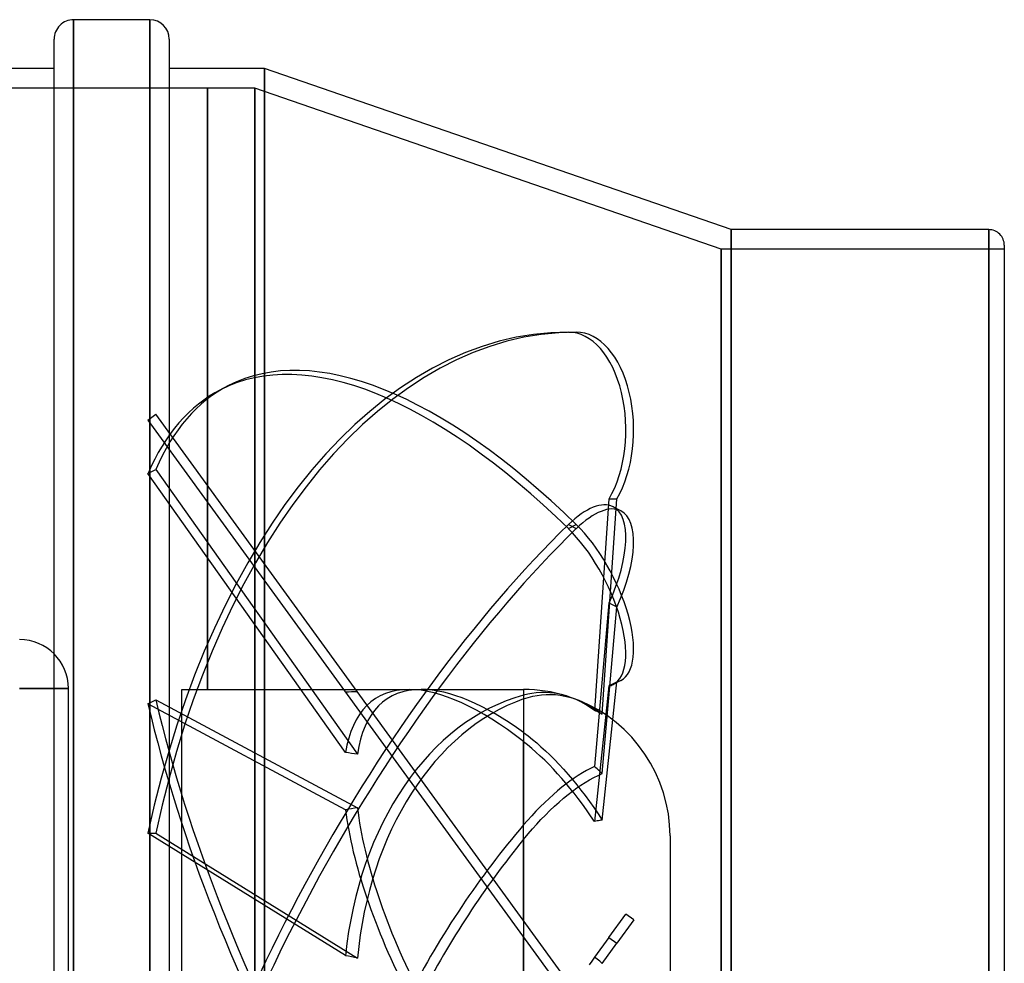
# Model space of a CAD drawing. Header units: millimetres. Extents: x -148 to 148, y -112 to 100.
# Tile 7 of 7: x 47 to 148, y 3 to 100. Entities that reach past the tile are written whole.
import ezdxf

# ---------------------------------------------------------------- set-up
doc = ezdxf.new("R2010")
doc.units = ezdxf.units.MM
doc.layers.add('HIDDEN', color=7, linetype='Continuous')
doc.layers.add('THICK', color=7, linetype='Continuous')

msp = doc.modelspace()

# ---------------------------------------------------------------- linework, layer by layer
at = {"layer": 'HIDDEN'}
for p, q in [((52.15, 0), (52.15, 100)), ((59.95, 0), (59.95, 100)), ((71.7, -70.53), (71.7, 95)), ((65.88, 93), (-70.7, 93)), ((65.88, 93), (65.88, 93)), ((65.88, 93), (65.88, 93)), ((65.88, 93), (65.88, 93)), ((65.88, 93), (65.88, 93)), ((65.88, 93), (65.88, 93)), ((65.88, 93), (65.88, 93)), ((65.88, 93), (65.88, 93)), ((65.88, 93), (65.88, 93)), ((65.88, 93), (65.88, 93)), ((65.88, 93), (65.88, 93)), ((65.88, 93), (65.88, 93)), ((65.88, 93), (65.88, 93)), ((65.88, 93), (65.88, 93)), ((65.88, 93), (65.88, 93)), ((65.88, 93), (65.88, 93)), ((65.88, 93), (65.88, 93)), ((65.88, 93), (65.88, 93)), ((65.88, 93), (65.88, 93)), ((65.88, 93), (65.88, 93)), ((65.88, 93), (65.88, 93)), ((65.88, 93), (65.88, 93)), ((65.88, 93), (65.88, 93)), ((65.88, 93), (65.88, 93)), ((65.88, 93), (65.88, 93)), ((65.88, 93), (65.88, 93)), ((70.7, 93), (65.88, 93)), ((65.88, 93), (65.88, 93)), ((65.88, 93), (65.88, 93)), ((65.88, 93), (65.88, 93)), ((65.88, 93), (65.88, 93)), ((65.88, 93), (65.88, 93)), ((65.88, 93), (65.88, 93)), ((65.88, 93), (65.88, 93)), ((65.88, 93), (65.88, 93)), ((65.88, 93), (65.88, 93)), ((65.88, 93), (65.88, 93)), ((65.88, 93), (65.88, 93)), ((65.88, 93), (65.88, 93)), ((65.88, 93), (65.88, 93)), ((65.88, 31.4), (65.88, 93)), ((65.88, 93), (65.88, 31.4)), ((65.88, 93), (65.88, 93)), ((65.88, 93), (65.88, 93)), ((65.88, 93), (65.88, 93)), ((65.88, 93), (65.88, 93)), ((65.88, 93), (65.88, 93)), ((65.88, 93), (65.88, 93)), ((65.88, 93), (65.88, 93)), ((65.88, 93), (65.88, 93)), ((65.88, 93), (65.88, 93)), ((65.88, 93), (65.88, 93)), ((65.88, 93), (65.88, 93)), ((65.88, 93), (65.88, 93)), ((65.88, 93), (65.88, 93)), ((70.7, 93), (70.7, -93)), ((118.5, 76.5), (70.7, 93)), ((70.7, -93), (70.7, 93)), ((119.5, -78.5), (119.5, 78.5)), ((145.9, 0), (145.9, 78.5)), ((118.5, 76.5), (118.5, -76.5)), ((147.5, 76.5), (118.5, 76.5)), ((118.5, -76.5), (118.5, 76.5)), ((102.85, 68), (103.65, 68)), ((68.01, 62.52), (67.2, 62.1)), ((59.76, 59), (60.57, 59.59)), ((103.65, 0.29), (60.57, 59.59)), ((59.76, 59), (102.85, -0.29)), ((59.76, 53.51), (60.57, 53.93)), ((80.02, 24.93), (59.76, 53.51)), ((60.57, 53.93), (81.23, 24.78)), ((107, 50.93), (105.52, 29.25)), ((106.31, 28.86), (107.81, 50.93)), ((107, 50.93), (107.81, 50.93)), ((108.22, 49.7), (107.42, 50.11)), ((102.85, 47.88), (103.65, 48.29)), ((102.85, 48.29), (103.65, 47.88)), ((107, 40.27), (105.52, 23.5)), ((106.31, 22.78), (107.81, 39.85)), ((107, 40.27), (107.81, 39.85)), ((50.15, 0), (50.15, 35.05)), ((108.22, 32.33), (107.41, 31.91)), ((46.62, 31.51), (51.62, 31.51)), ((51.62, 31.51), (51.62, 31.51)), ((63.25, 0), (63.25, 31.4)), ((63.25, 31.4), (65.88, 31.4)), ((65.88, 31.4), (65.88, 31.4)), ((65.88, 31.4), (65.88, 31.4)), ((65.88, 31.4), (65.88, 31.4)), ((65.88, 31.4), (65.88, 31.4)), ((65.88, 31.4), (65.88, 31.4)), ((65.88, 31.4), (65.88, 31.4)), ((65.88, 31.4), (65.88, 31.4)), ((65.88, 31.4), (65.88, 31.4)), ((65.88, 31.4), (65.88, 31.4)), ((65.88, 31.4), (65.88, 31.4)), ((65.88, 31.4), (65.88, 31.4)), ((65.88, 31.4), (65.88, 31.4)), ((65.88, 31.4), (65.88, 31.4)), ((65.88, 31.4), (65.88, 31.4)), ((65.88, 31.4), (65.88, 31.4)), ((65.88, 31.4), (65.88, 31.4)), ((65.88, 31.4), (65.88, 31.4)), ((65.88, 31.4), (65.88, 31.4)), ((65.88, 31.4), (65.88, 31.4)), ((65.88, 31.4), (65.88, 31.4)), ((65.88, 31.4), (65.88, 31.4)), ((65.88, 31.4), (65.88, 31.4)), ((65.88, 31.4), (65.88, 31.4)), ((65.88, 31.4), (65.88, 31.4)), ((65.88, 31.4), (65.88, 31.4)), ((65.88, 31.4), (65.88, 31.4)), ((65.88, 31.4), (65.88, 31.4)), ((65.88, 31.4), (65.88, 31.4)), ((65.88, 31.4), (65.88, 31.4)), ((65.88, 31.4), (65.88, 31.4)), ((65.88, 31.4), (65.88, 31.4)), ((65.88, 31.4), (65.88, 31.4)), ((65.88, 31.4), (65.88, 31.4)), ((65.88, 31.4), (65.88, 31.4)), ((65.88, 31.4), (65.88, 31.4)), ((65.88, 31.4), (65.88, 31.4)), ((65.88, 31.4), (65.88, 31.4)), ((65.88, 31.4), (65.88, 31.4)), ((65.88, 31.4), (65.88, 31.4)), ((65.88, 31.4), (65.88, 31.4)), ((65.88, 31.4), (65.88, 31.4)), ((65.88, 31.4), (65.88, 31.4)), ((65.88, 31.4), (65.88, 31.4)), ((65.88, 31.4), (65.88, 31.4)), ((65.88, 31.4), (65.88, 31.4)), ((65.88, 31.4), (65.88, 31.4)), ((65.88, 31.4), (65.88, 31.4)), ((65.88, 31.4), (65.88, 31.4)), ((65.88, 31.4), (65.88, 31.4)), ((65.88, 31.4), (65.88, 31.4)), ((65.88, 31.4), (65.88, 31.4)), ((65.88, 31.4), (65.88, 31.4)), ((65.88, 31.4), (65.88, 31.4)), ((65.88, 31.4), (65.88, 31.4)), ((65.88, 31.4), (65.88, 31.4)), ((65.88, 31.4), (65.88, 31.4)), ((65.88, 31.4), (65.88, 31.4)), ((65.88, 31.4), (65.88, 31.4)), ((65.88, 31.4), (65.88, 31.4)), ((65.88, 31.4), (65.88, 31.4)), ((65.88, 31.4), (65.88, 31.4)), ((65.88, 31.4), (65.88, 31.4)), ((65.88, 31.4), (65.88, 31.4)), ((65.88, 31.4), (65.88, 31.4)), ((65.88, 31.4), (65.88, 31.4)), ((65.88, 31.4), (65.88, 31.4)), ((65.88, 31.4), (65.88, 31.4)), ((65.88, 31.4), (65.88, 31.4)), ((65.88, 31.4), (65.88, 31.4)), ((65.88, 31.4), (65.88, 31.4)), ((65.88, 31.4), (65.88, 31.4)), ((65.88, 31.4), (65.88, 31.4)), ((65.88, 31.4), (65.88, 31.4)), ((65.88, 31.4), (65.88, 31.4)), ((65.88, 31.4), (65.88, 31.4)), ((65.88, 31.4), (65.88, 31.4)), ((65.88, 31.4), (65.88, 31.4)), ((65.88, 31.4), (65.88, 31.4)), ((65.88, 31.4), (65.88, 31.4)), ((65.88, 31.4), (86.5, 31.4)), ((87.74, 31.4), (98.25, 31.4)), ((98.25, 31.4), (98.25, 26.99)), ((107, 31.76), (105.52, 17.87)), ((106.31, 18.03), (107.81, 32.17)), ((107, 31.76), (107.81, 32.17)), ((59.76, 29.93), (60.57, 30.34)), ((60.57, 30.34), (81.23, 19.28)), ((98.67, 30.92), (98.25, 30.82)), ((98.25, 30.43), (98.72, 30.58)), ((98.25, 30.43), (98.25, 17.52)), ((99.11, 31), (98.67, 30.92)), ((98.72, 30.58), (99.19, 30.7)), ((99.55, 31.06), (99.11, 31)), ((99.19, 30.7), (99.64, 30.79)), ((100.01, 31.09), (99.55, 31.06)), ((99.64, 30.79), (100.09, 30.85)), ((100.47, 31.09), (100.01, 31.09)), ((100.09, 30.85), (100.56, 30.89)), ((100.93, 31.07), (100.47, 31.09)), ((100.56, 30.89), (101.04, 30.89)), ((101.39, 31.02), (100.93, 31.07)), ((101.04, 30.89), (101.52, 30.87)), ((101.84, 30.94), (101.39, 31.02)), ((101.52, 30.87), (102.01, 30.82)), ((102.28, 30.85), (101.84, 30.94)), ((102.01, 30.82), (102.49, 30.73)), ((102.7, 30.72), (102.28, 30.85)), ((102.49, 30.73), (102.96, 30.62)), ((103.16, 30.56), (102.7, 30.72)), ((102.96, 30.62), (103.42, 30.47)), ((103.64, 30.37), (103.16, 30.56)), ((103.42, 30.47), (103.87, 30.31)), ((104.12, 30.14), (103.64, 30.37)), ((103.87, 30.31), (104.27, 30.14)), ((80.02, 19.09), (59.76, 29.93)), ((104.59, 29.87), (104.12, 30.14)), ((104.27, 30.14), (104.67, 29.93)), ((105.07, 29.57), (104.59, 29.87)), ((104.67, 29.93), (105.08, 29.71)), ((105.52, 29.25), (105.07, 29.57)), ((105.08, 29.71), (105.5, 29.45)), ((105.5, 29.45), (105.91, 29.16)), ((105.66, 29.19), (105.52, 29.25)), ((105.79, 29.13), (105.66, 29.19)), ((105.92, 29.06), (105.79, 29.13)), ((105.91, 29.16), (106.31, 28.86)), ((106.05, 28.99), (105.92, 29.06)), ((106.18, 28.93), (106.05, 28.99)), ((106.31, 28.86), (106.18, 28.93)), ((98.25, 26.99), (98.71, 26.64)), ((98.71, 26.64), (99.16, 26.29)), ((99.16, 26.29), (99.6, 25.92)), ((98.66, 25.73), (98.25, 26.05)), ((98.25, 7.73), (98.25, 26.05)), ((99.08, 25.37), (98.66, 25.73)), ((99.52, 24.99), (99.08, 25.37)), ((99.6, 25.92), (100.03, 25.54)), ((100.03, 25.54), (100.48, 25.13)), ((99.96, 24.58), (99.52, 24.99)), ((100.41, 24.15), (99.96, 24.58)), ((100.48, 25.13), (100.94, 24.69)), ((100.94, 24.69), (101.41, 24.22)), ((101.41, 24.22), (101.88, 23.73)), ((100.86, 23.7), (100.41, 24.15)), ((101.3, 23.24), (100.86, 23.7)), ((101.74, 22.76), (101.3, 23.24)), ((101.88, 23.73), (102.35, 23.23)), ((102.35, 23.23), (102.81, 22.7)), ((105.11, 23.3), (104.7, 23.09)), ((105.52, 23.5), (105.11, 23.3)), ((105.66, 23.38), (105.52, 23.5)), ((105.79, 23.26), (105.66, 23.38)), ((105.92, 23.14), (105.79, 23.26)), ((102.17, 22.28), (101.74, 22.76)), ((102.59, 21.8), (102.17, 22.28)), ((102.81, 22.7), (103.26, 22.17)), ((103.42, 22.3), (103, 22.01)), ((103.84, 22.58), (103.42, 22.3)), ((104.27, 22.85), (103.84, 22.58)), ((104.7, 23.09), (104.27, 22.85)), ((105, 22.14), (105.44, 22.38)), ((105.44, 22.38), (105.88, 22.59)), ((105.88, 22.59), (106.31, 22.78)), ((106.05, 23.02), (105.92, 23.14)), ((106.18, 22.9), (106.05, 23.02)), ((106.31, 22.78), (106.18, 22.9)), ((102.17, 21.38), (101.74, 21.03)), ((102.59, 21.71), (102.17, 21.38)), ((103, 22.01), (102.59, 21.71)), ((103, 21.3), (102.59, 21.8)), ((103.42, 20.78), (103, 21.3)), ((103.26, 22.17), (103.7, 21.64)), ((103.26, 21), (103.7, 21.31)), ((103.7, 21.64), (104.12, 21.1)), ((103.7, 21.31), (104.12, 21.6)), ((104.12, 21.6), (104.56, 21.88)), ((104.56, 21.88), (105, 22.14)), ((100.86, 20.25), (100.41, 19.82)), ((101.3, 20.65), (100.86, 20.25)), ((101.74, 21.03), (101.3, 20.65)), ((101.88, 19.87), (102.35, 20.27)), ((102.35, 20.27), (102.81, 20.65)), ((102.81, 20.65), (103.26, 21)), ((103.84, 20.23), (103.42, 20.78)), ((104.27, 19.66), (103.84, 20.23)), ((104.12, 21.1), (104.56, 20.54)), ((104.56, 20.54), (105, 19.94)), ((99.96, 19.38), (99.52, 18.93)), ((100.41, 19.82), (99.96, 19.38)), ((100.94, 19), (101.41, 19.44)), ((101.41, 19.44), (101.88, 19.87)), ((104.7, 19.07), (104.27, 19.66)), ((105, 19.94), (105.44, 19.32)), ((105.44, 19.32), (105.88, 18.68)), ((99.08, 18.46), (98.66, 17.99)), ((99.52, 18.93), (99.08, 18.46)), ((100.03, 18.08), (100.48, 18.54)), ((100.48, 18.54), (100.94, 19)), ((105.11, 18.47), (104.7, 19.07)), ((105.52, 17.87), (105.11, 18.47)), ((105.88, 18.68), (106.31, 18.03)), ((98.66, 17.99), (98.25, 17.52)), ((99.16, 17.12), (99.6, 17.61)), ((99.6, 17.61), (100.03, 18.08)), ((105.66, 17.9), (105.52, 17.87)), ((105.79, 17.93), (105.66, 17.9)), ((105.92, 17.96), (105.79, 17.93)), ((106.05, 17.99), (105.92, 17.96)), ((106.18, 18.01), (106.05, 17.99)), ((106.31, 18.03), (106.18, 18.01)), ((80.02, 4.14), (59.76, 16.68)), ((59.76, 16.68), (60.57, 16.68)), ((60.57, 16.68), (81.23, 3.89)), ((98.25, 16.05), (98.71, 16.6)), ((98.71, 16.6), (99.16, 17.12)), ((113.25, 16.4), (113.25, 0)), ((98.25, 16.05), (98.25, 0)), ((107, 6.01), (108.72, 8.38)), ((109.53, 7.8), (108.72, 8.38)), ((109.53, 7.8), (107.81, 5.43)), ((98.25, 0), (98.25, 6.03)), ((107, 6.01), (105.52, 3.98)), ((106.31, 3.35), (107.81, 5.43)), ((107, 6.01), (107.81, 5.43)), ((105.24, 3.59), (104.96, 3.2)), ((105.52, 3.98), (105.24, 3.59)), ((105.66, 3.87), (105.52, 3.98)), ((105.79, 3.77), (105.66, 3.87)), ((105.92, 3.66), (105.79, 3.77)), ((106.05, 3.56), (105.92, 3.66)), ((106.18, 3.46), (106.05, 3.56)), ((106.31, 3.35), (106.18, 3.46))]:
    msp.add_line(p, q, dxfattribs=at)
for start, end in [(73.0181, 90), (0, 68.0037)]:
    msp.add_arc((98.25, 16.4), 15, start, end, dxfattribs=at)
for centre, major_axis, ratio, start_param, end_param in [((102.85, -10), (0, -78), 0.587785, -3.141593, -1.919862), ((103.65, -10), (0, 78), 0.587785, 0, 1.22173), ((102.85, 58), (0, -10), 0.587785, 0.785398, 3.141593), ((103.65, 58), (0, 10), 0.587785, -2.356194, 0), ((103.65, -6.86), (-35.64, 69.38), 0.415627, -0.890581, -0.000005), ((102.85, -7.28), (35.64, -69.38), 0.415627, 2.251011, 3.141587), ((102.85, -7.28), (35.64, -69.38), 0.415627, 3.141587, 3.472742), ((103.65, -6.86), (-35.64, 69.38), 0.415627, -0.000005, 0.331149), ((102.85, 41.22), (-4.57, -8.89), 0.415627, 3.141571, 4.032174), ((103.65, 40.8), (4.57, 8.89), 0.415627, -0.000022, 0.890581), ((102.85, 41.22), (-4.57, -8.89), 0.415627, 1.67598, 3.141571), ((103.65, 40.8), (4.57, 8.89), 0.415627, -1.465613, -0.000022), ((102.85, -6.86), (-35.64, -69.38), 0.415627, -2.251011, -1.029281), ((103.65, -7.28), (35.64, 69.38), 0.415627, 0.890581, 2.112312), ((102.85, 40.8), (4.57, -8.89), 0.415627, -0.000047, 2.251011), ((103.65, 41.22), (-4.57, 8.89), 0.415627, 3.141546, 5.392604), ((103.65, 41.22), (-4.57, 8.89), 0.415627, 3.036409, 3.141546), ((102.63, 0), (19.54, -30.48), 0.386472, 2.897674, 3.55205), ((103.87, 0), (19.54, -30.48), 0.386472, 2.897202, 3.560076), ((102.63, 0), (19.54, -30.48), 0.386472, 2.306629, 2.897674), ((103.87, 0), (19.54, -30.48), 0.386472, 2.362169, 2.897202), ((102.85, 40.8), (4.57, -8.89), 0.415627, -0.105183, -0.000047), ((103.65, 7.28), (-35.64, 69.38), 0.415627, 1.029281, 2.251011), ((56.51, 0), (-152.99, -9.23), 0.196181, -1.74492, -1.736894), ((102.63, 0), (0, 31.4), 0.726543, 0.193279, 1.438701), ((103.87, 0), (0, -31.4), 0.726543, -2.892773, -1.694866), ((102.85, 6.86), (35.64, -69.38), 0.415627, -2.112312, -0.890581), ((56.51, 0), (-152.98, 15.52), 0.178418, -1.714988, -1.706962), ((56.51, 0), (-152.98, -27.83), 0.095099, -1.750388, -1.742362), ((103.87, 0), (-19.54, 30.48), 0.386472, 0.666623, 1.327952), ((102.63, 0), (-19.54, 30.48), 0.386472, 0.674649, 1.327952), ((102.63, 0), (19.54, 30.48), 0.386472, 1.221522, 1.813641), ((103.87, 0), (19.54, 30.48), 0.386472, 1.277062, 1.813641), ((56.51, 0), (-152.99, 30.22), 0.055799, -1.722071, -1.714045)]:
    msp.add_ellipse(centre, major_axis=major_axis, ratio=ratio, start_param=start_param, end_param=end_param, dxfattribs=at)
at = {"layer": 'THICK'}
for p, q in [((52.15, 100), (52.15, 0)), ((59.95, 100), (52.15, 100)), ((59.95, 100), (59.95, 0)), ((50.15, 35.05), (50.15, 98)), ((61.95, 98), (61.95, 0)), ((50.15, 95), (-50.15, 95)), ((71.7, 95), (61.95, 95)), ((119.5, 78.5), (71.7, 95)), ((71.7, 95), (71.7, -70.53)), ((145.9, 78.5), (119.5, 78.5)), ((119.5, 78.5), (119.5, -78.5)), ((145.9, 78.5), (145.9, 0)), ((147.5, 76.9), (147.5, 0)), ((51.62, 31.51), (46.62, 31.51)), ((51.62, -39.62), (51.62, 31.51))]:
    msp.add_line(p, q, dxfattribs=at)
for centre, radius, start, end in [((52.15, 98), 2, 89.9999, 180), ((59.95, 98), 2, 0, 90), ((145.9, 76.9), 1.6, 0.0001, 90.0002), ((46.62, 31.51), 5, 0, 90)]:
    msp.add_arc(centre, radius, start, end, dxfattribs=at)

doc.saveas('drawing.dxf')
